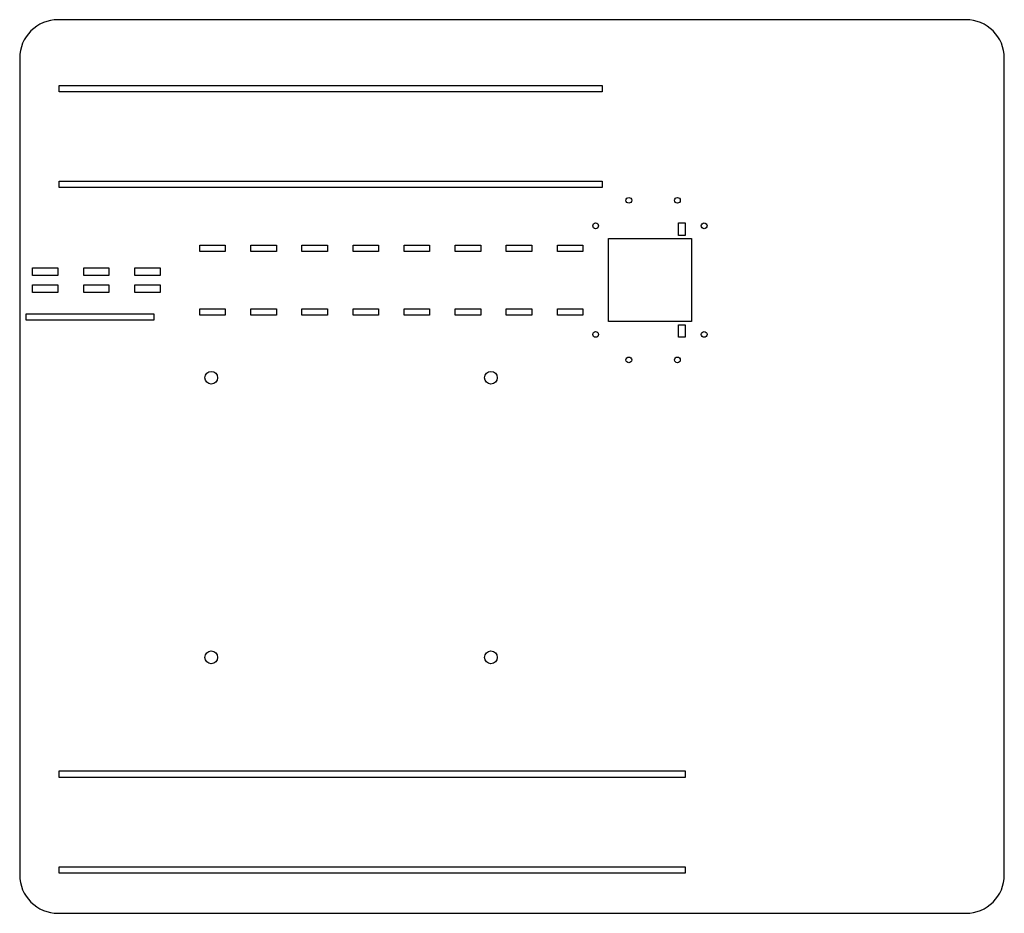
# Model space of a CAD drawing. Header units: millimetres. Extents: x 0 to 771, y 0 to 700.
import ezdxf

# ---------------------------------------------------------------- set-up
doc = ezdxf.new("R2010")
doc.units = ezdxf.units.MM

msp = doc.modelspace()

# ---------------------------------------------------------------- linework, layer by layer
msp.add_lwpolyline([(771, 670, 0.414214), (741, 700), (30, 700, 0.414214), (0, 670), (0, 30, 0.414214), (30, 0), (741, 0, 0.414214), (771, 30)], format="xyb", close=True)
for points in [[(31, 648.5), (456, 648.5), (456, 643.5), (31, 643.5)], [(31, 573.5), (456, 573.5), (456, 568.5), (31, 568.5)], [(521, 540.8), (521, 531), (516, 531), (516, 540.8)], [(461, 463.5), (461, 528.5), (526, 528.5), (526, 463.5)], [(141, 523.5), (161, 523.5), (161, 518.5), (141, 518.5)], [(181, 523.5), (201, 523.5), (201, 518.5), (181, 518.5)], [(221, 523.5), (241, 523.5), (241, 518.5), (221, 518.5)], [(261, 523.5), (281, 523.5), (281, 518.5), (261, 518.5)], [(301, 523.5), (321, 523.5), (321, 518.5), (301, 518.5)], [(341, 523.5), (361, 523.5), (361, 518.5), (341, 518.5)], [(381, 523.5), (401, 523.5), (401, 518.5), (381, 518.5)], [(421, 523.5), (441, 523.5), (441, 518.5), (421, 518.5)], [(29.9, 499.6), (10.1, 499.6), (10.1, 505.6), (29.9, 505.6)], [(50.1, 505.6), (69.9, 505.6), (69.9, 499.6), (50.1, 499.6)], [(109.9, 505.6), (109.9, 499.6), (90.1, 499.6), (90.1, 505.6)], [(29.9, 486.4), (10.1, 486.4), (10.1, 492.4), (29.9, 492.4)], [(69.9, 486.4), (50.1, 486.4), (50.1, 492.4), (69.9, 492.4)], [(109.9, 486.4), (90.1, 486.4), (90.1, 492.4), (109.9, 492.4)], [(141, 473.5), (161, 473.5), (161, 468.5), (141, 468.5)], [(201, 473.5), (201, 468.5), (181, 468.5), (181, 473.5)], [(241, 473.5), (241, 468.5), (221, 468.5), (221, 473.5)], [(281, 473.5), (281, 468.5), (261, 468.5), (261, 473.5)], [(321, 473.5), (321, 468.5), (301, 468.5), (301, 473.5)], [(361, 473.5), (361, 468.5), (341, 468.5), (341, 473.5)], [(401, 473.5), (401, 468.5), (381, 468.5), (381, 473.5)], [(441, 473.5), (441, 468.5), (421, 468.5), (421, 473.5)], [(5, 469.5), (105, 469.5), (105, 464.5), (5, 464.5)], [(516, 461), (521, 461), (521, 451.2), (516, 451.2)], [(31, 111.5), (521, 111.5), (521, 106.5), (31, 106.5)], [(31, 36.5), (521, 36.5), (521, 31.5), (31, 31.5)]]:
    msp.add_lwpolyline(points, close=True)
for centre, radius in [((477, 558.5), 2.25), ((515, 558.5), 2.25), ((451, 538.5), 2.25), ((536, 538.5), 2.25), ((451, 453.5), 2.25), ((536, 453.5), 2.25), ((477, 433.5), 2.25), ((515, 433.5), 2.25), ((150, 419.5), 5), ((369, 419.5), 5), ((150, 200.5), 5), ((369, 200.5), 5)]:
    msp.add_circle(centre, radius)

doc.saveas('drawing.dxf')
